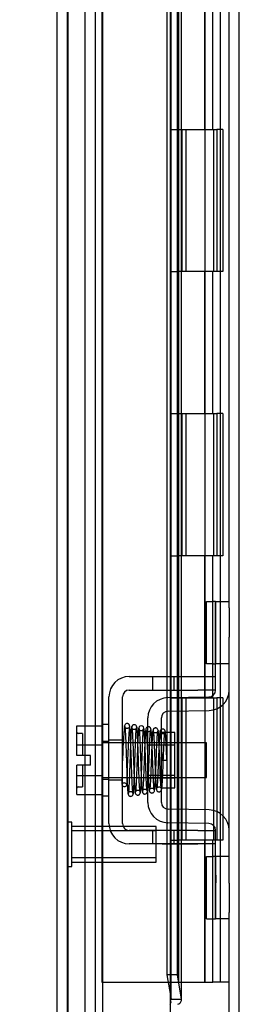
# Model space of a CAD drawing. Header units: inches. Extents: x 1 to 240, y -1 to 159.
# Tile 54 of 65: x 118.94 to 120.49, y 66.27 to 73.2. Entities that reach past the tile are written whole.
import ezdxf
from ezdxf.enums import TextEntityAlignment as Align
from ezdxf.lldxf.tags import DXFTag

# ---------------------------------------------------------------- set-up
doc = ezdxf.new("R2010")
doc.units = ezdxf.units.IN
doc.header["$MEASUREMENT"] = 0
for name, color, linetype in [('COM42667', 7, 'Continuous'), ('COM42780', 7, 'Continuous'), ('COM48573', 7, 'Continuous'), ('COM48603', 7, 'Continuous'), ('COM70220', 7, 'Continuous'), ('Default', 7, 'Continuous'), ('HNG10620-32B', 7, 'Continuous'), ('HNG10620-32C', 7, 'Continuous'), ('HNG10620-32P', 7, 'Continuous'), ('SCC19011', 7, 'Continuous'), ('SPR20265', 7, 'Continuous'), ('STD26258', 7, 'Continuous'), ('WAF25035', 7, 'Continuous')]:
    doc.layers.add(name, color=color, linetype=linetype)
doc.styles.add('SEACAD_Times_New_Roman', font='times.ttf')
tags = doc.linetypes.add('HIDDEN2', pattern=[0.1875, 0.125, -0.0625]).pattern_tags.tags
tags[6:7] = [DXFTag(74, 4), DXFTag(75, 0), DXFTag(340, '0'), DXFTag(46, 0.0), DXFTag(50, 0.0), DXFTag(44, 0.0), DXFTag(45, 0.0)]
tags[4:5] = [DXFTag(74, 4), DXFTag(75, 0), DXFTag(340, '0'), DXFTag(46, 0.0), DXFTag(50, 0.0), DXFTag(44, 0.0), DXFTag(45, 0.0)]
doc.dimstyles.new('HAMMOND_(STH_-_240x160)', dxfattribs={"dimtxt": 1, "dimasz": 1.25, "dimexe": 0.5, "dimexo": 0.5, "dimgap": 0.25, "dimtad": 0, "dimtih": 1, "dimtoh": 1, "dimlfac": 0.125, "dimzin": 0, "dimdsep": 46, "dimtxsty": 'SEACAD_Times_New_Roman', "dimblk1": '_SE_FILLED', "dimblk2": '_SE_FILLED', "dimsah": 1, "dimcen": 0.5, "dimadec": 0, "dimazin": 0, "dimtfac": 0.8, "dimtofl": 0, "dimtmove": 0, "dimatfit": 3, "dimfxl": 1, "dimtolj": 1, "dimtzin": 0, "dimarcsym": 0})

# ---------------------------------------------------------------- blocks, each defined once
blk = doc.blocks.new('SE9')
at = {"layer": 'COM42667', "color": 7, "linetype": 'Continuous'}
for p, q in [((119.7114, 68.5788), (120.1939, 68.5788)), ((120.1939, 68.5788), (120.3189, 68.5788)), ((119.7114, 68.4838), (120.1939, 68.4838)), ((120.3189, 68.4838), (120.1939, 68.4838)), ((119.5684, 67.5443), (119.5684, 68.4358)), ((119.6634, 67.5443), (119.6634, 68.4358)), ((120.1939, 67.4963), (119.7114, 67.4963)), ((120.1939, 67.4963), (120.3189, 67.4963)), ((120.1939, 67.4013), (119.7114, 67.4013)), ((120.3189, 67.4013), (120.1939, 67.4013))]:
    blk.add_line(p, q, dxfattribs=at)
at = {"layer": 'COM42667', "color": 7, "linetype": 'HIDDEN2'}
for p, q in [((119.8744, 68.5788), (119.8744, 68.4838)), ((120.0269, 68.4838), (120.0269, 68.5788)), ((119.6634, 68.1306), (119.5684, 68.1306)), ((119.6634, 67.8496), (119.5684, 67.8496)), ((119.8744, 67.4963), (119.8744, 67.4013)), ((120.0269, 67.4013), (120.0269, 67.4963)), ((119.9439, 67.4023), (119.9439, 67.4013)), ((119.9439, 67.4023), (120.1058, 67.4023)), ((119.9932, 67.4023), (119.9932, 67.4013)), ((120.1058, 67.4023), (120.1058, 67.4013)), ((120.1058, 67.4023), (120.1341, 67.4023)), ((120.1341, 67.4023), (120.1341, 67.4013)), ((120.1341, 67.4023), (120.1939, 67.4023)), ((120.1939, 67.4023), (120.1939, 67.4013))]:
    blk.add_line(p, q, dxfattribs=at)
at = {"layer": 'COM42667', "color": 7, "linetype": 'Continuous'}
for centre, radius, start, end in [((119.7114, 68.4358), 0.143, 90, 180), ((119.7114, 68.4358), 0.048, 90, 180), ((119.7114, 67.5443), 0.143, 180, 270), ((119.7114, 67.5443), 0.048, 180, 270)]:
    blk.add_arc(centre, radius, start, end, dxfattribs=at)
at = {"layer": 'COM42780', "color": 7, "linetype": 'Continuous'}
for p, q in [((120.2545, 68.6684), (120.2545, 69.1054)), ((120.2545, 69.1054), (120.3049, 69.1054)), ((120.3189, 69.1054), (120.3049, 69.1054)), ((120.3189, 68.8554), (120.3189, 69.1054)), ((120.3189, 69.1054), (120.4139, 69.1054)), ((120.4139, 69.0611), (120.4139, 68.8554)), ((120.3189, 68.4831), (120.3189, 68.8554)), ((120.4139, 68.4831), (120.4139, 68.8554)), ((120.3049, 68.6684), (120.2545, 68.6684)), ((120.3049, 68.6684), (120.3189, 68.6684)), ((119.9824, 68.43), (120.2718, 68.4351)), ((119.9841, 68.3351), (120.2734, 68.3401)), ((119.8419, 67.6931), (119.8419, 68.2871)), ((119.9369, 67.6931), (119.9369, 68.2871)), ((120.0319, 68.1851), (119.9655, 68.1851)), ((120.0319, 67.7951), (120.0319, 68.1851)), ((119.9369, 67.7951), (120.0319, 67.7951)), ((120.2734, 67.6401), (119.9841, 67.6451)), ((120.2718, 67.5451), (119.9824, 67.5501)), ((120.3189, 67.1248), (120.3189, 67.4971)), ((120.4139, 67.1248), (120.4139, 67.4971)), ((120.2545, 66.8748), (120.2545, 67.3118)), ((120.2545, 67.3118), (120.3049, 67.3118)), ((120.3189, 67.3118), (120.3049, 67.3118)), ((120.3189, 66.8748), (120.3189, 67.1248)), ((120.4139, 67.1248), (120.4139, 66.9191)), ((120.2545, 66.8748), (120.3049, 66.8748)), ((120.3049, 66.8748), (120.3189, 66.8748)), ((120.4139, 66.8748), (120.3189, 66.8748))]:
    blk.add_line(p, q, dxfattribs=at)
at = {"layer": 'COM42780', "color": 7, "linetype": 'HIDDEN2'}
for p, q in [((120.3217, 68.6684), (120.3217, 69.1054)), ((120.4139, 68.6684), (120.3189, 68.6684)), ((119.9655, 68.1851), (119.9369, 68.1851)), ((119.8419, 68.1151), (120.0319, 68.1151)), ((120.0319, 68.0966), (119.8419, 68.0966)), ((119.8419, 67.8836), (120.0319, 67.8836)), ((119.8419, 67.8651), (120.0319, 67.8651)), ((120.4139, 67.3118), (120.3189, 67.3118)), ((120.3217, 66.8748), (120.3217, 67.3118)), ((120.3199, 67.1801), (120.3189, 67.1801)), ((120.3199, 67.1498), (120.3189, 67.1498)), ((120.3199, 67.1801), (120.3199, 67.1284)), ((120.3199, 67.0708), (120.3189, 67.0708)), ((120.3199, 67.065), (120.3189, 67.065)), ((120.3199, 67.0402), (120.3189, 67.0402)), ((120.3199, 67.0066), (120.3189, 67.0066))]:
    blk.add_line(p, q, dxfattribs=at)
at = {"layer": 'COM42780', "color": 7, "linetype": 'Continuous'}
for centre, radius, start, end in [((120.2709, 68.4831), 0.048, 271, 0), ((120.2709, 68.4831), 0.143, 271, 0), ((119.9849, 68.2871), 0.143, 91, 180), ((119.9849, 68.2871), 0.048, 91, 180), ((119.9849, 67.6931), 0.143, 180, 269), ((119.9849, 67.6931), 0.048, 180, 269), ((120.2709, 67.4971), 0.143, 0, 89), ((120.2709, 67.4971), 0.048, 0, 89)]:
    blk.add_arc(centre, radius, start, end, dxfattribs=at)
at = {"layer": 'COM48573', "color": 7, "linetype": 'HIDDEN2'}
for p, q in [((120.4859, 64.5831), (120.4859, 100.2731)), ((119.4009, 65.7148), (119.4009, 99.1413)), ((119.4729, 65.7148), (119.4729, 99.1413))]:
    blk.add_line(p, q, dxfattribs=at)
at = {"layer": 'COM48573', "color": 7, "linetype": 'Continuous'}
for p, q in [((120.4139, 69.0611), (120.4139, 81.3571)), ((120.4139, 67.4971), (120.4139, 68.4831)), ((120.4139, 64.5831), (120.4139, 66.9191))]:
    blk.add_line(p, q, dxfattribs=at)
at = {"layer": 'COM48603', "color": 7, "linetype": 'HIDDEN2'}
for p, q in [((119.9989, 99.035), (119.9989, 65.8212)), ((120.0069, 66.301), (120.0069, 98.5551)), ((119.9764, 68.5788), (119.9764, 68.4838)), ((120.0473, 68.5788), (120.0473, 68.4838)), ((120.0789, 68.4838), (120.0789, 68.5788)), ((119.9764, 68.4298), (119.9764, 68.3343)), ((120.0473, 68.4312), (120.0473, 68.3362)), ((120.0789, 68.3367), (120.0789, 68.4317)), ((119.9764, 68.1851), (119.9764, 67.7951)), ((120.0473, 68.1121), (120.0473, 67.8681)), ((120.0789, 67.8681), (120.0789, 68.1121)), ((119.9764, 67.6459), (119.9764, 67.5504)), ((120.0473, 67.644), (120.0473, 67.549)), ((120.0789, 67.5485), (120.0789, 67.6435)), ((119.9764, 67.4963), (119.9764, 67.4013)), ((120.0473, 67.4963), (120.0473, 67.4013)), ((120.0789, 67.4013), (120.0789, 67.4963))]:
    blk.add_line(p, q, dxfattribs=at)
at = {"layer": 'COM48603', "color": 7, "linetype": 'Continuous'}
for p, q in [((119.2039, 65.4336), (119.2039, 87.2264)), ((119.9764, 81.8393), (119.9764, 68.5788)), ((120.0473, 81.8393), (120.0473, 68.5788)), ((120.0789, 68.5788), (120.0789, 81.8393)), ((119.9764, 68.4838), (119.9764, 68.4298)), ((120.0473, 68.4838), (120.0473, 68.4312)), ((120.0789, 68.4317), (120.0789, 68.4838)), ((119.9764, 68.3343), (119.9764, 68.1851)), ((120.0473, 68.3362), (120.0473, 68.1121)), ((120.0789, 68.1121), (120.0789, 68.3367)), ((120.0473, 67.8681), (120.0473, 67.644)), ((120.0789, 67.6435), (120.0789, 67.8681)), ((119.9764, 67.7951), (119.9764, 67.6459)), ((119.9764, 67.5504), (119.9764, 67.4963)), ((120.0473, 67.549), (120.0473, 67.4963)), ((120.0789, 67.4963), (120.0789, 67.5485)), ((119.9764, 67.4013), (119.9764, 66.4808)), ((120.0473, 67.4013), (120.0473, 66.4808)), ((120.0789, 66.301), (120.0789, 67.4013)), ((120.0473, 66.4808), (119.9764, 66.4808)), ((119.9764, 66.4808), (120.0064, 66.3081)), ((120.0473, 66.4808), (120.0773, 66.3081)), ((120.0064, 66.3081), (120.0773, 66.3081))]:
    blk.add_line(p, q, dxfattribs=at)
for start, end in [(327.5781, 351.6598), (359.76642, 7.37347)]:
    blk.add_arc((119.9535, 66.3013), 0.0534, start, end, dxfattribs=at)
blk.add_open_spline([(120.0537, 66.2727), (120.0638, 66.2786), (120.0712, 66.2845), (120.0793, 66.2963), (120.08, 66.3022), (120.0773, 66.3081)], degree=3, knots=[0, 0, 0, 0, 0.5, 0.5, 1, 1, 1, 1], dxfattribs=at)
at = {"layer": 'COM70220', "color": 7, "linetype": 'HIDDEN2'}
for p, q in [((119.2759, 65.9506), (119.2759, 98.9056)), ((119.2769, 65.9506), (119.2769, 98.9056)), ((119.2779, 65.9506), (119.2779, 98.9056)), ((119.2799, 65.9506), (119.2799, 98.9056)), ((119.5259, 65.9506), (119.5259, 98.9056))]:
    blk.add_line(p, q, dxfattribs=at)
at = {"layer": 'HNG10620-32B', "color": 7, "linetype": 'HIDDEN2'}
for p, q in [((120.3539, 66.4281), (120.3539, 98.4281)), ((120.2423, 72.4281), (120.2423, 73.4281)), ((120.2996, 72.4281), (120.2996, 73.4281)), ((120.0589, 72.4281), (120.2996, 72.4281)), ((120.3051, 72.4281), (120.3277, 72.4281)), ((120.3701, 72.4281), (120.3277, 72.4281)), ((120.3277, 72.4281), (120.3277, 71.4281)), ((120.3701, 72.4281), (120.3701, 71.4281)), ((120.2996, 71.4281), (120.0589, 71.4281)), ((120.2423, 70.4281), (120.2423, 71.4281)), ((120.2996, 70.4281), (120.2996, 71.4281)), ((120.3277, 71.4281), (120.3051, 71.4281)), ((120.3701, 71.4281), (120.3277, 71.4281)), ((120.0589, 70.4281), (120.2996, 70.4281)), ((120.3051, 70.4281), (120.3277, 70.4281)), ((120.3701, 70.4281), (120.3277, 70.4281)), ((120.3277, 70.4281), (120.3277, 69.4281)), ((120.3701, 70.4281), (120.3701, 69.4281)), ((120.2996, 69.4281), (120.0589, 69.4281)), ((120.2423, 68.4281), (120.2423, 69.4281)), ((120.2996, 68.4281), (120.2996, 69.4281)), ((120.3277, 69.4281), (120.3051, 69.4281)), ((120.3701, 69.4281), (120.3277, 69.4281)), ((120.0589, 68.4281), (120.2996, 68.4281)), ((120.3051, 68.4281), (120.3277, 68.4281)), ((120.3701, 68.4281), (120.3277, 68.4281)), ((120.3277, 68.4281), (120.3277, 67.4281)), ((120.3701, 68.4281), (120.3701, 67.4281)), ((120.2996, 67.4281), (120.0589, 67.4281)), ((120.2423, 66.4281), (120.2423, 67.4281)), ((120.2996, 66.4281), (120.2996, 67.4281)), ((120.3277, 67.4281), (120.3051, 67.4281)), ((120.3701, 67.4281), (120.3277, 67.4281)), ((120.0589, 66.4281), (120.2996, 66.4281)), ((120.3454, 66.4281), (120.2996, 66.4281)), ((120.3539, 66.4281), (120.3454, 66.4281)), ((120.4139, 66.4281), (120.3539, 66.4281))]:
    blk.add_line(p, q, dxfattribs=at)
at = {"layer": 'HNG10620-32C', "color": 7, "linetype": 'HIDDEN2'}
for p, q in [((119.5189, 98.4281), (119.5189, 66.4281)), ((120.0589, 98.4281), (120.0589, 66.4281)), ((119.9989, 72.4281), (120.0589, 72.4281)), ((120.0809, 72.4281), (120.0809, 71.4281)), ((120.0809, 72.4281), (120.3051, 72.4281)), ((120.1089, 72.4281), (120.1089, 71.4281)), ((120.2464, 71.4281), (120.2464, 72.4281)), ((120.3064, 71.4281), (120.3064, 72.4281)), ((119.9989, 71.4281), (120.0589, 71.4281)), ((120.3051, 71.4281), (120.0809, 71.4281)), ((119.9989, 70.4281), (120.0589, 70.4281)), ((120.0809, 70.4281), (120.0809, 69.4281)), ((120.0809, 70.4281), (120.3051, 70.4281)), ((120.1089, 70.4281), (120.1089, 69.4281)), ((120.2464, 69.4281), (120.2464, 70.4281)), ((120.3064, 69.4281), (120.3064, 70.4281)), ((119.9989, 69.4281), (120.0589, 69.4281)), ((120.3051, 69.4281), (120.0809, 69.4281)), ((119.9989, 68.4281), (120.0589, 68.4281)), ((120.0809, 68.4281), (120.0809, 67.4281)), ((120.0809, 68.4281), (120.3051, 68.4281)), ((120.1089, 68.4281), (120.1089, 67.4281)), ((120.2464, 67.4281), (120.2464, 68.4281)), ((120.3064, 67.4281), (120.3064, 68.4281)), ((119.9989, 67.4281), (120.0589, 67.4281)), ((120.3051, 67.4281), (120.0809, 67.4281)), ((119.5189, 66.4281), (119.9699, 66.4281)), ((119.9699, 66.4281), (120.0589, 66.4281))]:
    blk.add_line(p, q, dxfattribs=at)
at = {"layer": 'HNG10620-32P', "color": 7, "linetype": 'HIDDEN2'}
blk.add_line((120.2464, 66.4281), (120.2464, 97.9892), dxfattribs=at)
at = {"layer": 'SCC19011', "color": 7, "linetype": 'Continuous'}
for p, q in [((119.3424, 68.2311), (119.5234, 68.2311)), ((119.3424, 68.099), (119.3424, 68.2311)), ((119.3424, 68.099), (119.5234, 68.099)), ((119.3424, 68.0241), (119.3424, 68.099)), ((119.6867, 68.1121), (119.6634, 68.1121)), ((119.7365, 68.1121), (119.7217, 68.1121)), ((119.7863, 68.1121), (119.7715, 68.1121)), ((119.8361, 68.1121), (119.8213, 68.1121)), ((120.2554, 68.1121), (120.0319, 68.1121)), ((120.2554, 67.8681), (120.2554, 68.1121)), ((119.4374, 68.0241), (119.3424, 68.0241)), ((119.4374, 67.9561), (119.4374, 68.0241)), ((119.3424, 67.8812), (119.3424, 67.9561)), ((119.4374, 67.9561), (119.3424, 67.9561)), ((119.3424, 67.8812), (119.5234, 67.8812)), ((119.3424, 67.7491), (119.3424, 67.8812)), ((119.6634, 67.8681), (119.6952, 67.8681)), ((119.7302, 67.8681), (119.7454, 67.8681)), ((119.7804, 67.8681), (119.7956, 67.8681)), ((119.8306, 67.8681), (119.8419, 67.8681)), ((120.0319, 67.8681), (120.2554, 67.8681)), ((119.3424, 67.7491), (119.5234, 67.7491))]:
    blk.add_line(p, q, dxfattribs=at)
at = {"layer": 'SCC19011', "color": 7, "linetype": 'HIDDEN2'}
for p, q in [((119.3824, 68.1776), (119.3524, 68.1776)), ((119.3824, 68.1776), (119.3824, 68.0241)), ((119.6634, 68.1121), (119.5234, 68.1121)), ((119.7217, 68.1121), (119.6867, 68.1121)), ((119.7715, 68.1121), (119.7365, 68.1121)), ((119.8213, 68.1121), (119.7863, 68.1121)), ((120.0319, 68.1121), (119.8361, 68.1121)), ((119.3824, 67.9561), (119.3824, 67.8026)), ((119.5234, 67.8681), (119.6634, 67.8681)), ((119.6952, 67.8681), (119.7302, 67.8681)), ((119.7454, 67.8681), (119.7804, 67.8681)), ((119.7956, 67.8681), (119.8306, 67.8681)), ((119.8419, 67.8681), (120.0319, 67.8681)), ((119.3524, 67.8026), (119.3824, 67.8026))]:
    blk.add_line(p, q, dxfattribs=at)
for centre, start, end in [((119.3524, 68.1876), 180, 270), ((119.3524, 67.7926), 90, 180)]:
    blk.add_arc(centre, 0.01, start, end, dxfattribs=at)
at = {"layer": 'SPR20265', "color": 7, "linetype": 'Continuous'}
blk.add_line((119.9409, 67.9901), (119.9759, 67.9901), dxfattribs=at)
for centre, radius, start, end in [((124.6445, 67.8112), 4.9849, 175.18252, 176.53764), ((119.7958, 68.2148), 0.0181, 0.29625, 180.63542), ((124.6139, 67.8124), 4.9192, 179.57963, 179.94456)]:
    blk.add_arc(centre, radius, start, end, dxfattribs=at)
at = {"layer": 'SPR20265', "color": 7, "linetype": 'HIDDEN2'}
for centre, radius, start, end in [((124.6139, 67.8124), 4.9192, 175.15842, 179.57963), ((119.7958, 68.2148), 0.0169, 179.71531, 359.27639), ((124.6445, 67.8112), 4.9849, 176.53764, 179.92244)]:
    blk.add_arc(centre, radius, start, end, dxfattribs=at)
for start_param, end_param in [(5.616239, 6.283185), (0, 0.666946)]:
    blk.add_ellipse((119.6772, 67.8176), major_axis=(-0.0175, 0), ratio=0.707107, start_param=start_param, end_param=end_param, dxfattribs=at)
at = {"layer": 'SPR20265', "color": 7, "linetype": 'Continuous'}
blk.add_ellipse((119.6772, 67.8176), major_axis=(-0.0175, 0), ratio=0.707107, start_param=0.666946, end_param=5.616239, dxfattribs=at)
for points, knots in [([(119.713, 68.2307), (119.713, 68.2316), (119.7129, 68.2331), (119.7124, 68.2359), (119.7114, 68.2387), (119.7098, 68.2413), (119.7076, 68.2438), (119.7049, 68.2458), (119.7018, 68.2472), (119.6972, 68.2483), (119.6912, 68.2477), (119.6839, 68.2438), (119.6781, 68.2357), (119.6772, 68.2297), (119.6767, 68.226)], [0, 0, 0, 0, 0.03948, 0.078027, 0.11705, 0.157795, 0.20119, 0.247813, 0.297965, 0.351797, 0.472995, 0.624898, 0.803476, 1, 1, 1, 1]), ([(119.7383, 67.7554), (119.7375, 67.7564), (119.7362, 67.7596), (119.7341, 67.7855), (119.7321, 67.8216), (119.7304, 67.8615), (119.729, 67.9007), (119.7277, 67.936), (119.7268, 67.9655), (119.7259, 67.9917), (119.725, 68.019), (119.7239, 68.0519), (119.7225, 68.0904), (119.7209, 68.1325), (119.7191, 68.1745), (119.7169, 68.2107), (119.7148, 68.2315), (119.7135, 68.2332), (119.7129, 68.233)], [0.007956, 0.007956, 0.007956, 0.007956, 0.0902869, 0.171964, 0.2449933, 0.3092617, 0.364675, 0.4111808, 0.4487353, 0.4777397, 0.5104186, 0.5522907, 0.6034131, 0.6638342, 0.7336337, 0.8128446, 0.9016052, 0.9648764, 0.9648764, 0.9648764, 0.9648764]), ([(119.7655, 68.215), (119.7651, 68.2207), (119.7641, 68.2275), (119.757, 68.2362), (119.7514, 68.2392), (119.7467, 68.2399), (119.7432, 68.2398), (119.7395, 68.2388), (119.736, 68.2369), (119.733, 68.234), (119.7307, 68.2304), (119.7293, 68.2263), (119.7292, 68.2237), (119.7292, 68.2222)], [0, 0, 0, 0, 0.337377, 0.476585, 0.593946, 0.643993, 0.690857, 0.738213, 0.787078, 0.837877, 0.890521, 0.944659, 1, 1, 1, 1]), ([(119.6786, 68.227), (119.6791, 68.2273), (119.6803, 68.2259), (119.6822, 68.2071), (119.6842, 68.1723), (119.686, 68.1313), (119.6875, 68.0899), (119.6889, 68.0517), (119.69, 68.019), (119.6909, 67.9917), (119.6918, 67.9655), (119.6927, 67.9359), (119.694, 67.9004), (119.6955, 67.8609), (119.6972, 67.8204), (119.6991, 67.7836), (119.7013, 67.7564), (119.7028, 67.7528), (119.7036, 67.7515)], [0.0402294, 0.0402294, 0.0402294, 0.0402294, 0.0962651, 0.1836152, 0.2619538, 0.3312786, 0.3915016, 0.442594, 0.4845239, 0.5172899, 0.5463931, 0.5841023, 0.6308517, 0.6866387, 0.7514677, 0.8253147, 0.9081399, 0.9951321, 0.9951321, 0.9951321, 0.9951321]), ([(119.728, 68.226), (119.7271, 68.2232), (119.7255, 68.2101), (119.7233, 68.1776), (119.7218, 68.1477), (119.7211, 68.1312), (119.721, 68.1292)], [0.0980811, 0.0980811, 0.0980811, 0.0980811, 0.1865995, 0.265558, 0.3350739, 0.3442741, 0.3442741, 0.3442741, 0.3442741]), ([(119.73, 68.2175), (119.7309, 68.2102), (119.7325, 68.1965), (119.7351, 68.1476), (119.7377, 68.0822), (119.7405, 68.0043), (119.7428, 67.9367), (119.7446, 67.8859), (119.7461, 67.8504), (119.7475, 67.8192), (119.749, 67.7935), (119.7505, 67.7735), (119.7515, 67.767), (119.752, 67.7634)], [0, 0, 0, 0, 0.114294, 0.231558, 0.351881, 0.475184, 0.601502, 0.666038, 0.73132, 0.797347, 0.864154, 0.931706, 1, 1, 1, 1]), ([(119.7869, 67.7655), (119.786, 67.7722), (119.7845, 67.7848), (119.7818, 67.8318), (119.7792, 67.8958), (119.7765, 67.9731), (119.7742, 68.0409), (119.7723, 68.0922), (119.7709, 68.1284), (119.7694, 68.1607), (119.768, 68.1873), (119.7664, 68.2082), (119.7655, 68.2154), (119.765, 68.2195)], [0, 0, 0, 0, 0.112746, 0.228925, 0.348457, 0.471495, 0.597916, 0.662714, 0.728399, 0.794948, 0.862394, 0.930748, 1, 1, 1, 1]), ([(119.7784, 68.2171), (119.7775, 68.2149), (119.7761, 68.2104), (119.7738, 68.1819), (119.7722, 68.1512), (119.7713, 68.1311), (119.771, 68.1252)], [0, 0, 0, 0, 0.0919668, 0.1748964, 0.2488402, 0.2783531, 0.2783531, 0.2783531, 0.2783531]), ([(119.7785, 68.2134), (119.7793, 68.2119), (119.7807, 68.2085), (119.7829, 68.1821), (119.7848, 68.1477), (119.7865, 68.1096), (119.788, 68.0723), (119.7892, 68.039), (119.7902, 68.0111), (119.7911, 67.9866), (119.792, 67.9612), (119.7931, 67.9309), (119.7944, 67.8953), (119.796, 67.8564), (119.7979, 67.8177), (119.8001, 67.7852), (119.8022, 67.7668), (119.8035, 67.7655), (119.804, 67.7658)], [0.0030122, 0.0030122, 0.0030122, 0.0030122, 0.091022, 0.173244, 0.246649, 0.3111806, 0.366841, 0.4136386, 0.4515377, 0.480786, 0.5130298, 0.5545547, 0.6053918, 0.6655607, 0.7350558, 0.813926, 0.9022499, 0.9590084, 0.9590084, 0.9590084, 0.9590084]), ([(119.8379, 67.7733), (119.8376, 67.773), (119.8365, 67.7739), (119.8347, 67.7898), (119.8327, 67.8205), (119.8309, 67.8578), (119.8294, 67.8959), (119.8281, 67.9311), (119.827, 67.9612), (119.8261, 67.9866), (119.8252, 68.0112), (119.8242, 68.0391), (119.8229, 68.0726), (119.8215, 68.1102), (119.8198, 68.1489), (119.8178, 68.184), (119.8156, 68.2116), (119.8141, 68.2154), (119.8132, 68.2172)], [0.0480093, 0.0480093, 0.0480093, 0.0480093, 0.0949166, 0.1813907, 0.2591689, 0.3281055, 0.3880809, 0.4389475, 0.4806068, 0.513005, 0.5424172, 0.5805587, 0.6277127, 0.6838883, 0.749147, 0.8235602, 0.9071555, 1, 1, 1, 1]), ([(119.8419, 68.2245), (119.8402, 68.2241), (119.8365, 68.2226), (119.831, 68.2176), (119.8283, 68.2109), (119.826, 68.1995), (119.8237, 68.1747), (119.8221, 68.1441), (119.8212, 68.1239), (119.821, 68.1202)], [0.5124949, 0.5124949, 0.5124949, 0.5124949, 0.5179414, 0.5252825, 0.5427797, 0.5635197, 0.6073984, 0.6548465, 0.6651182, 0.6651182, 0.6651182, 0.6651182]), ([(119.8319, 68.1939), (119.8316, 68.1938), (119.8315, 68.1927), (119.8324, 68.182), (119.834, 68.1575), (119.836, 68.118), (119.8377, 68.0765), (119.8392, 68.0362), (119.8407, 67.9971), (119.8416, 67.972), (119.8419, 67.9631)], [0.5351872, 0.5351872, 0.5351872, 0.5351872, 0.5441109, 0.5645918, 0.6083985, 0.6560617, 0.6836249, 0.7156036, 0.7520047, 0.7724702, 0.7724702, 0.7724702, 0.7724702]), ([(119.9635, 68.192), (119.9634, 68.1934), (119.9632, 68.196), (119.9617, 68.2), (119.9594, 68.2034), (119.9563, 68.2063), (119.9528, 68.2082), (119.948, 68.2095), (119.9425, 68.2094), (119.9385, 68.2078), (119.9368, 68.2068)], [0, 0, 0, 0, 0.0589773, 0.1211115, 0.1849679, 0.2490189, 0.31194, 0.3728411, 0.4898099, 0.5959107, 0.5959107, 0.5959107, 0.5959107]), ([(119.9759, 67.9901), (119.9753, 68.0053), (119.9743, 68.031), (119.9726, 68.0718), (119.971, 68.1084), (119.9693, 68.1403), (119.9676, 68.1658), (119.9659, 68.184), (119.9644, 68.1935), (119.9635, 68.1943), (119.9631, 68.1943)], [0, 0, 0, 0, 0.1236932, 0.2477957, 0.3722334, 0.4970307, 0.6222178, 0.7477992, 0.8737106, 0.9604174, 0.9604174, 0.9604174, 0.9604174]), ([(119.9369, 68.0868), (119.9372, 68.0815), (119.938, 68.0636), (119.9393, 68.0309), (119.9403, 68.0052), (119.9409, 67.9901)], [0.6947964, 0.6947964, 0.6947964, 0.6947964, 0.7496304, 0.874808, 1, 1, 1, 1]), ([(119.7386, 67.7516), (119.7394, 67.7545), (119.7409, 67.7599), (119.7431, 67.7911), (119.7448, 67.8239), (119.7457, 67.8457), (119.746, 67.8526)], [0, 0, 0, 0, 0.0928449, 0.1764674, 0.250932, 0.2834425, 0.2834425, 0.2834425, 0.2834425]), ([(119.7891, 67.7597), (119.79, 67.7627), (119.7915, 67.7758), (119.7937, 67.8087), (119.7952, 67.8386), (119.7959, 67.8553), (119.796, 67.8578)], [0.09883, 0.09883, 0.09883, 0.09883, 0.1878535, 0.2672072, 0.3370622, 0.3488919, 0.3488919, 0.3488919, 0.3488919]), ([(119.703, 67.7534), (119.7031, 67.7519), (119.7034, 67.7493), (119.7049, 67.7452), (119.7073, 67.7417), (119.7113, 67.738), (119.7173, 67.7355), (119.7244, 67.7355), (119.7308, 67.7381), (119.7358, 67.7429), (119.7386, 67.7487), (119.739, 67.7523), (119.7392, 67.7543)], [0, 0, 0, 0, 0.065589, 0.134096, 0.204, 0.273642, 0.405923, 0.527776, 0.652215, 0.775569, 0.89228, 1, 1, 1, 1]), ([(119.7514, 67.7676), (119.7519, 67.7622), (119.7529, 67.7558), (119.7599, 67.7475), (119.7655, 67.7447), (119.7702, 67.744), (119.7737, 67.7442), (119.7773, 67.7452), (119.7808, 67.7471), (119.7839, 67.7499), (119.7862, 67.7534), (119.7876, 67.7575), (119.7877, 67.76), (119.7878, 67.7615)], [0, 0, 0, 0, 0.324319, 0.462115, 0.581304, 0.633213, 0.682431, 0.732423, 0.783847, 0.836789, 0.89085, 0.94542, 1, 1, 1, 1]), ([(119.8039, 67.769), (119.8039, 67.7681), (119.8039, 67.7666), (119.8044, 67.7638), (119.8055, 67.7611), (119.8071, 67.7584), (119.8093, 67.756), (119.812, 67.754), (119.815, 67.7526), (119.8197, 67.7515), (119.8257, 67.7522), (119.833, 67.7563), (119.8389, 67.7647), (119.8398, 67.7709), (119.8403, 67.7748)], [0, 0, 0, 0, 0.039675, 0.078069, 0.116606, 0.156607, 0.199119, 0.244855, 0.294249, 0.347558, 0.468612, 0.621309, 0.801496, 1, 1, 1, 1]), ([(119.8397, 67.7705), (119.8402, 67.7737), (119.8409, 67.7782), (119.8417, 67.7864), (119.8419, 67.7897)], [0, 0, 0, 0, 0.03059082, 0.04780598, 0.04780598, 0.04780598, 0.04780598]), ([(119.9376, 67.7797), (119.9382, 67.7812), (119.9398, 67.7863), (119.9404, 67.7906), (119.9408, 67.7941)], [0.53898294, 0.53898294, 0.53898294, 0.53898294, 0.54759814, 0.56807305, 0.56807305, 0.56807305, 0.56807305])]:
    blk.add_open_spline(points, degree=3, knots=knots, dxfattribs=at)
at = {"layer": 'SPR20265', "color": 7, "linetype": 'HIDDEN2'}
for points, knots in [([(119.7117, 68.226), (119.7118, 68.2246), (119.7116, 68.2225), (119.7083, 68.2175), (119.7028, 68.214), (119.6973, 68.2129), (119.6929, 68.2133), (119.6896, 68.2142), (119.6864, 68.2158), (119.6834, 68.2181), (119.681, 68.2209), (119.6793, 68.2241), (119.6782, 68.2275), (119.678, 68.2296), (119.678, 68.2308)], [0, 0, 0, 0, 0.179381, 0.337596, 0.475073, 0.590664, 0.641841, 0.692941, 0.744409, 0.796202, 0.847981, 0.899322, 0.949962, 1, 1, 1, 1]), ([(119.7641, 68.2223), (119.7641, 68.2215), (119.764, 68.2203), (119.7633, 68.2178), (119.7622, 68.2151), (119.7606, 68.2125), (119.7584, 68.21), (119.7558, 68.2079), (119.7528, 68.2063), (119.7484, 68.2048), (119.7426, 68.2045), (119.7358, 68.2065), (119.7308, 68.2114), (119.7305, 68.2136), (119.7305, 68.215)], [0, 0, 0, 0, 0.047333, 0.090485, 0.131312, 0.171645, 0.212983, 0.256355, 0.302402, 0.351589, 0.463303, 0.607862, 0.786964, 1, 1, 1, 1]), ([(119.746, 67.8526), (119.7463, 67.8595), (119.7471, 67.8791), (119.7482, 67.9115), (119.7495, 67.9471), (119.7505, 67.9766), (119.7514, 68.0024), (119.7523, 68.029), (119.7533, 68.0605), (119.7547, 68.0969), (119.7562, 68.1359), (119.7579, 68.1737), (119.7598, 68.2038), (119.7612, 68.215), (119.7618, 68.217)], [0.2834425, 0.2834425, 0.2834425, 0.2834425, 0.316251, 0.3724874, 0.4196981, 0.4578877, 0.4873381, 0.519796, 0.5615225, 0.612448, 0.6724624, 0.7413936, 0.8190964, 0.9053955, 0.9053955, 0.9053955, 0.9053955]), ([(119.796, 67.8578), (119.7964, 67.8679), (119.7973, 67.8897), (119.7986, 67.9232), (119.7997, 67.9542), (119.8006, 67.9802), (119.8015, 68.0051), (119.8025, 68.0333), (119.8037, 68.0672), (119.8051, 68.1052), (119.8068, 68.1443), (119.8088, 68.1801), (119.811, 68.2077), (119.8124, 68.2117), (119.8132, 68.2136)], [0.3488919, 0.3488919, 0.3488919, 0.3488919, 0.3974799, 0.4485707, 0.4904022, 0.5230451, 0.5519994, 0.5894865, 0.6359142, 0.6912353, 0.7554007, 0.8283104, 0.9098569, 1, 1, 1, 1]), ([(119.8419, 67.7897), (119.8421, 67.792), (119.8432, 67.8054), (119.8449, 67.8363), (119.8471, 67.8875), (119.849, 67.9372), (119.8506, 67.981), (119.8519, 68.0165), (119.853, 68.0464), (119.8541, 68.0744), (119.8552, 68.1031), (119.8565, 68.132), (119.8578, 68.1589), (119.8591, 68.1803), (119.8602, 68.1929), (119.8598, 68.1966), (119.8595, 68.1962), (119.853, 68.1909), (119.8427, 68.1886), (119.8338, 68.1932), (119.8322, 68.194), (119.8319, 68.1939)], [0.047806, 0.047806, 0.047806, 0.047806, 0.0595138, 0.1122007, 0.1583759, 0.1980433, 0.2312358, 0.2579833, 0.2788368, 0.3005312, 0.3250779, 0.3524343, 0.3825401, 0.4152697, 0.4444426, 0.4659458, 0.4800306, 0.4882016, 0.5025968, 0.5237733, 0.5351872, 0.5351872, 0.5351872, 0.5351872]), ([(119.888, 67.7784), (119.8874, 67.7796), (119.8865, 67.7821), (119.8847, 67.7978), (119.8826, 67.8286), (119.8803, 67.876), (119.8784, 67.9234), (119.8768, 67.9655), (119.8756, 68.0003), (119.8744, 68.0312), (119.8732, 68.0625), (119.8718, 68.0968), (119.8702, 68.1325), (119.8684, 68.1664), (119.8664, 68.192), (119.8646, 68.207), (119.8618, 68.2151), (119.8601, 68.2186), (119.8558, 68.2221), (119.8523, 68.224), (119.848, 68.2251), (119.8443, 68.2251), (119.8422, 68.2246), (119.8419, 68.2245)], [0, 0, 0, 0, 0.0301072, 0.0585847, 0.110442, 0.1557664, 0.1944272, 0.2263714, 0.2515462, 0.2721052, 0.2958346, 0.3234709, 0.3550735, 0.3907334, 0.4289188, 0.4598064, 0.4816514, 0.4944173, 0.4976956, 0.5012564, 0.505847, 0.5113751, 0.5124949, 0.5124949, 0.5124949, 0.5124949]), ([(119.877, 68.1985), (119.8763, 68.1947), (119.8747, 68.1804), (119.8726, 68.148), (119.8707, 68.1103), (119.8691, 68.0727), (119.8678, 68.0385), (119.8667, 68.0097), (119.8658, 67.9856), (119.8649, 67.9624), (119.8639, 67.9361), (119.8627, 67.9049), (119.8612, 67.8703), (119.8595, 67.8353), (119.8576, 67.8043), (119.8562, 67.7897), (119.8555, 67.7853)], [0.0976012, 0.0976012, 0.0976012, 0.0976012, 0.1858457, 0.2646916, 0.3341936, 0.3943883, 0.4452603, 0.486815, 0.5190805, 0.5483674, 0.5863123, 0.6331568, 0.6888596, 0.7534207, 0.8268348, 0.9090396, 0.9090396, 0.9090396, 0.9090396]), ([(119.915, 68.1954), (119.9146, 68.1989), (119.9138, 68.2044), (119.9085, 68.2122), (119.9015, 68.2164), (119.8946, 68.2174), (119.8888, 68.2158), (119.8849, 68.2133), (119.8825, 68.2109), (119.8806, 68.2082), (119.8794, 68.2054), (119.8787, 68.2024), (119.8786, 68.2007), (119.8786, 68.1998)], [0, 0, 0, 0, 0.180774, 0.350248, 0.499828, 0.623642, 0.733222, 0.784403, 0.832779, 0.878274, 0.921007, 0.961361, 1, 1, 1, 1]), ([(119.8795, 68.1967), (119.88, 68.1943), (119.8809, 68.1899), (119.8827, 68.1712), (119.8848, 68.1383), (119.887, 68.0903), (119.8889, 68.0434), (119.8905, 68.0022), (119.8918, 67.9687), (119.8929, 67.94), (119.894, 67.9123), (119.8952, 67.8829), (119.8967, 67.853), (119.8984, 67.8244), (119.9002, 67.8017), (119.9019, 67.7868), (119.9044, 67.7782), (119.9063, 67.7737), (119.9135, 67.7676), (119.9214, 67.7663), (119.9293, 67.769), (119.9347, 67.7739), (119.9368, 67.7777), (119.9376, 67.7797)], [0, 0, 0, 0, 0.0305726, 0.0594704, 0.1120538, 0.158027, 0.1973417, 0.2299964, 0.2559922, 0.2765518, 0.2989672, 0.3244704, 0.3530931, 0.3849016, 0.4194556, 0.4490953, 0.4711813, 0.4857486, 0.4943523, 0.5081695, 0.5178827, 0.5278745, 0.5389829, 0.5389829, 0.5389829, 0.5389829]), ([(119.9136, 68.1998), (119.9136, 68.1989), (119.9135, 68.1974), (119.9129, 68.1947), (119.9118, 68.192), (119.9102, 68.1894), (119.9081, 68.1869), (119.9046, 68.1841), (119.8992, 68.1819), (119.8925, 68.1817), (119.8857, 68.1843), (119.8805, 68.19), (119.8801, 68.1933), (119.88, 68.1954)], [0, 0, 0, 0, 0.037989, 0.077527, 0.119605, 0.164736, 0.212993, 0.264123, 0.372839, 0.49196, 0.636982, 0.80769, 1, 1, 1, 1]), ([(119.8904, 67.7819), (119.8911, 67.7866), (119.8925, 67.802), (119.8945, 67.8338), (119.8962, 67.8695), (119.8976, 67.9046), (119.8989, 67.936), (119.8999, 67.9623), (119.9008, 67.9856), (119.9017, 68.0097), (119.9028, 68.0384), (119.9041, 68.0722), (119.9057, 68.1091), (119.9075, 68.1458), (119.9095, 68.1767), (119.9109, 68.1899), (119.9116, 68.1932)], [0.0929444, 0.0929444, 0.0929444, 0.0929444, 0.1765913, 0.2510147, 0.3162608, 0.3724128, 0.4195384, 0.4576536, 0.4870443, 0.5193972, 0.5610055, 0.6118238, 0.6717563, 0.7406679, 0.8184519, 0.9049732, 0.9049732, 0.9049732, 0.9049732]), ([(119.9278, 68.1929), (119.9273, 68.191), (119.9264, 68.1876), (119.9245, 68.171), (119.9224, 68.1406), (119.9202, 68.095), (119.9183, 68.0498), (119.9167, 68.0096), (119.9154, 67.9766), (119.9143, 67.9479), (119.9132, 67.9199), (119.9119, 67.89), (119.9105, 67.8595), (119.909, 67.831), (119.9076, 67.8092), (119.9066, 67.7977), (119.907, 67.7952), (119.9079, 67.7963), (119.9113, 67.799), (119.9165, 67.8019), (119.9237, 67.8024), (119.9306, 67.7995), (119.9338, 67.7967), (119.936, 67.7946), (119.9346, 67.8025), (119.9336, 67.82), (119.9321, 67.8444), (119.9309, 67.8681), (119.9296, 67.8981), (119.928, 67.936), (119.9263, 67.9816), (119.9243, 68.0334), (119.9221, 68.0879), (119.9197, 68.1395), (119.9171, 68.1826), (119.9154, 68.1935), (119.9144, 68.1994)], [0, 0, 0, 0, 0.030244, 0.058841, 0.110928, 0.156526, 0.195569, 0.22806, 0.253984, 0.274546, 0.297326, 0.323608, 0.353349, 0.386499, 0.422354, 0.452298, 0.473625, 0.48667, 0.490448, 0.494546, 0.506881, 0.514735, 0.522943, 0.53171, 0.561579, 0.605252, 0.628611, 0.65307, 0.681096, 0.713456, 0.750184, 0.791273, 0.836769, 0.886711, 0.94109, 1, 1, 1, 1]), ([(119.9368, 68.2068), (119.9365, 68.2066), (119.9342, 68.2052), (119.9307, 68.2015), (119.9278, 68.1952), (119.9273, 68.1915), (119.9271, 68.1893)], [0.5959107, 0.5959107, 0.5959107, 0.5959107, 0.6145359, 0.7437677, 0.8727235, 1, 1, 1, 1]), ([(119.9621, 68.1893), (119.9619, 68.1869), (119.9615, 68.183), (119.9562, 68.1769), (119.9493, 68.1742), (119.9426, 68.1743), (119.9364, 68.1768), (119.9317, 68.1812), (119.929, 68.1866), (119.9287, 68.1901), (119.9285, 68.192)], [0, 0, 0, 0, 0.177696, 0.341652, 0.484977, 0.606263, 0.721012, 0.827813, 0.921583, 1, 1, 1, 1]), ([(119.9286, 68.189), (119.929, 68.1891), (119.9298, 68.1885), (119.9312, 68.1801), (119.9328, 68.1628), (119.9344, 68.1382), (119.9358, 68.1117), (119.9366, 68.0935), (119.9369, 68.0868)], [0.0491745, 0.0491745, 0.0491745, 0.0491745, 0.1247815, 0.2496118, 0.3745487, 0.4995316, 0.6245497, 0.6947964, 0.6947964, 0.6947964, 0.6947964]), ([(119.9408, 67.7941), (119.9417, 67.8016), (119.9435, 67.8222), (119.9454, 67.858), (119.9472, 67.8959), (119.9487, 67.9332), (119.9505, 67.9785), (119.9525, 68.0302), (119.9547, 68.0846), (119.9572, 68.1355), (119.9599, 68.1768), (119.9616, 68.1853), (119.9627, 68.1897)], [0.568073, 0.568073, 0.568073, 0.568073, 0.6116806, 0.6590664, 0.685923, 0.7173632, 0.7533673, 0.7938778, 0.8388429, 0.8882414, 0.9419621, 1, 1, 1, 1]), ([(119.721, 68.1292), (119.7206, 68.1184), (119.7196, 68.0956), (119.7184, 68.0608), (119.7173, 68.0291), (119.7164, 68.0024), (119.7155, 67.9766), (119.7145, 67.9471), (119.7132, 67.9117), (119.7118, 67.8718), (119.7101, 67.8305), (119.7082, 67.7927), (119.706, 67.7623), (119.7046, 67.7573), (119.7037, 67.7547)], [0.3442741, 0.3442741, 0.3442741, 0.3442741, 0.3952209, 0.4460131, 0.487493, 0.519699, 0.5488958, 0.5867312, 0.6334573, 0.6890429, 0.753502, 0.8268419, 0.9090088, 1, 1, 1, 1]), ([(119.771, 68.1252), (119.7707, 68.1181), (119.7699, 68.099), (119.7687, 68.0675), (119.7675, 68.0334), (119.7665, 68.0051), (119.7656, 67.9802), (119.7647, 67.9543), (119.7636, 67.9234), (119.7622, 67.8876), (119.7607, 67.8492), (119.7589, 67.8118), (119.757, 67.7809), (119.7556, 67.7693), (119.7549, 67.7669)], [0.2783531, 0.2783531, 0.2783531, 0.2783531, 0.3137608, 0.3696254, 0.4164401, 0.4541978, 0.4833397, 0.5161639, 0.5581525, 0.6092912, 0.6695294, 0.7388164, 0.8170316, 0.9041374, 0.9041374, 0.9041374, 0.9041374]), ([(119.821, 68.1202), (119.8207, 68.1141), (119.8199, 68.0958), (119.8185, 68.0609), (119.8168, 68.0131), (119.8148, 67.9578), (119.8126, 67.8986), (119.8101, 67.8413), (119.808, 67.8031), (119.8062, 67.7813), (119.8053, 67.7759), (119.8047, 67.7728)], [0.6651182, 0.6651182, 0.6651182, 0.6651182, 0.6822736, 0.7141834, 0.7505882, 0.791459, 0.8368134, 0.8866622, 0.9409613, 0.9699144, 1, 1, 1, 1]), ([(119.8419, 67.9631), (119.8423, 67.9542), (119.8433, 67.9258), (119.8452, 67.8785), (119.8476, 67.8269), (119.8498, 67.7949), (119.8517, 67.7791), (119.8526, 67.7765), (119.8531, 67.7751)], [0.7724702, 0.7724702, 0.7724702, 0.7724702, 0.7927991, 0.8379749, 0.8875525, 0.9414699, 0.9701805, 1, 1, 1, 1]), ([(119.7042, 67.7543), (119.7044, 67.757), (119.705, 67.7615), (119.7104, 67.7678), (119.7173, 67.7707), (119.7241, 67.7707), (119.7303, 67.7683), (119.735, 67.7639), (119.7376, 67.7585), (119.7379, 67.7552), (119.738, 67.7534)], [0, 0, 0, 0, 0.160971, 0.316102, 0.455936, 0.577846, 0.696899, 0.810531, 0.912782, 1, 1, 1, 1]), ([(119.7528, 67.7615), (119.7528, 67.7623), (119.7529, 67.7636), (119.7536, 67.7662), (119.7547, 67.7689), (119.7563, 67.7715), (119.7584, 67.774), (119.7611, 67.7761), (119.764, 67.7777), (119.7685, 67.7791), (119.7742, 67.7794), (119.781, 67.7771), (119.7861, 67.7718), (119.7864, 67.7693), (119.7864, 67.7676)], [0, 0, 0, 0, 0.044559, 0.086388, 0.127221, 0.168589, 0.211598, 0.2569, 0.304828, 0.35561, 0.469133, 0.61403, 0.791597, 1, 1, 1, 1]), ([(119.8053, 67.7748), (119.8052, 67.7755), (119.8052, 67.7768), (119.8073, 67.7809), (119.8117, 67.7847), (119.8179, 67.7868), (119.8237, 67.7867), (119.8283, 67.7851), (119.8318, 67.7832), (119.8348, 67.7803), (119.8371, 67.7768), (119.8386, 67.7729), (119.8388, 67.7704), (119.8389, 67.769)], [0, 0, 0, 0, 0.167405, 0.31502, 0.44597, 0.561339, 0.663025, 0.71568, 0.770724, 0.827692, 0.885615, 0.943351, 1, 1, 1, 1]), ([(119.8524, 67.7781), (119.8528, 67.7749), (119.8537, 67.7695), (119.8596, 67.7624), (119.8668, 67.7591), (119.8738, 67.7588), (119.8804, 67.7612), (119.8853, 67.7657), (119.8882, 67.7712), (119.8886, 67.7748), (119.8887, 67.7767)], [0, 0, 0, 0, 0.160978, 0.319941, 0.465269, 0.591846, 0.711965, 0.822973, 0.919786, 1, 1, 1, 1]), ([(119.8537, 67.7767), (119.8538, 67.7781), (119.8539, 67.7806), (119.8553, 67.7845), (119.8576, 67.7879), (119.8614, 67.7916), (119.8672, 67.7941), (119.874, 67.7942), (119.8802, 67.7918), (119.8848, 67.7875), (119.8872, 67.7824), (119.8874, 67.7797), (119.8874, 67.7781)], [0, 0, 0, 0, 0.066301, 0.135066, 0.204649, 0.273333, 0.401927, 0.518861, 0.639867, 0.762727, 0.88319, 1, 1, 1, 1])]:
    blk.add_open_spline(points, degree=3, knots=knots, dxfattribs=at)
for points in [[(119.731, 68.2241), (119.7304, 68.2256), (119.7299, 68.2269), (119.7294, 68.2273)], [(119.7626, 68.2175), (119.763, 68.2169), (119.7635, 68.215), (119.7639, 68.2127)], [(119.8798, 68.2015), (119.8794, 68.2018), (119.8791, 68.202), (119.8788, 68.2021)], [(119.9131, 68.1957), (119.9134, 68.1956), (119.9137, 68.1951), (119.914, 68.1945)], [(119.7539, 67.7658), (119.7535, 67.7662), (119.7531, 67.7675), (119.7526, 67.7691)], [(119.7863, 67.7599), (119.7868, 67.7589), (119.7872, 67.758), (119.7876, 67.7577)], [(119.8536, 67.7792), (119.8534, 67.7791), (119.8533, 67.779), (119.8532, 67.779)]]:
    blk.add_open_spline(points, degree=3, dxfattribs=at)
at = {"layer": 'STD26258', "color": 7, "linetype": 'HIDDEN2'}
for p, q in [((119.3072, 67.5538), (119.2759, 67.5538)), ((119.3072, 67.2413), (119.3072, 67.5538)), ((119.9009, 67.5226), (119.3072, 67.5226)), ((119.9009, 67.4919), (119.3072, 67.4919)), ((119.9009, 67.2726), (119.9009, 67.5226)), ((119.9009, 67.3032), (119.3072, 67.3032)), ((119.3072, 67.2726), (119.9009, 67.2726)), ((119.2759, 67.2413), (119.3072, 67.2413))]:
    blk.add_line(p, q, dxfattribs=at)
at = {"layer": 'WAF25035', "color": 7, "linetype": 'Continuous'}
for p, q in [((119.5234, 68.2401), (119.5234, 67.7401)), ((119.5684, 68.2401), (119.5234, 68.2401)), ((119.5234, 67.7401), (119.5684, 67.7401))]:
    blk.add_line(p, q, dxfattribs=at)
at = {"layer": 'WAF25035', "color": 7, "linetype": 'HIDDEN2'}
for p, q in [((119.5684, 68.1226), (119.5234, 68.1226)), ((119.5234, 67.8576), (119.5684, 67.8576))]:
    blk.add_line(p, q, dxfattribs=at)
blk = doc.blocks.new('DMBLK2365')
at = {"layer": 'Default', "linetype": 'Continuous'}
for points in [[(111.2871, 97.785), (111.7037, 97.785), (111.4954, 99.035)], [(111.2871, 67.0712), (111.4954, 65.8212), (111.7037, 67.0712)]]:
    blk.add_hatch(color=7, dxfattribs=at).paths.add_polyline_path(points)
at = {"layer": 'Default', "color": 7, "linetype": 'Continuous'}
for p, q in [((119.0109, 99.035), (110.9954, 99.035)), ((111.4954, 83.2781), (111.4954, 99.035)), ((111.4954, 65.8212), (111.4954, 78.5781)), ((119.0109, 65.8212), (110.9954, 65.8212))]:
    blk.add_line(p, q, dxfattribs=at)
at = {"layer": 'Default', "color": 7, "linetype": 'Continuous', "style": 'SEACAD_Times_New_Roman'}
for s, p in [('33.21', (109.7892, 82.9281)), ('DOOR', (109.3982, 81.4281)), ('OPENING', (108.249, 79.9281))]:
    blk.add_text(s, height=1, dxfattribs=at).set_placement(p, align=Align.TOP_LEFT)
blk = doc.blocks.new('_SE_FILLED')
at = {"color": 0}
blk.add_line((0, 0), (-1, 0), dxfattribs=at)
blk.add_solid([(0, 0), (-1, -0.1665), (-1, 0.1665), (0, 0)], dxfattribs=at)

msp = doc.modelspace()

# ---------------------------------------------------------------- block references
at = {"layer": 'Default'}
msp.add_blockref('SE9', (0, 0), dxfattribs=at)

# ---------------------------------------------------------------- dimensions: what is measured, and where the dimension line sits
at = {"layer": 'Default', "color": 7, "linetype": 'Continuous'}
dim = msp.add_linear_dim(base=(111.4954, 65.8212), p1=(120.3779, 65.8212), p2=(120.3779, 99.035), angle=90, text='\\A1;<>\\PDOOR\\XOPENING', dimstyle='HAMMOND_(STH_-_240x160)', override={"dimlfac": 1}, dxfattribs=at)
dim.commit()
dim.dimension.update_dxf_attribs({"geometry": 'DMBLK2365', "text_midpoint": (111.4954, 82.4281), "dimtype": 161})

doc.saveas('drawing.dxf')
